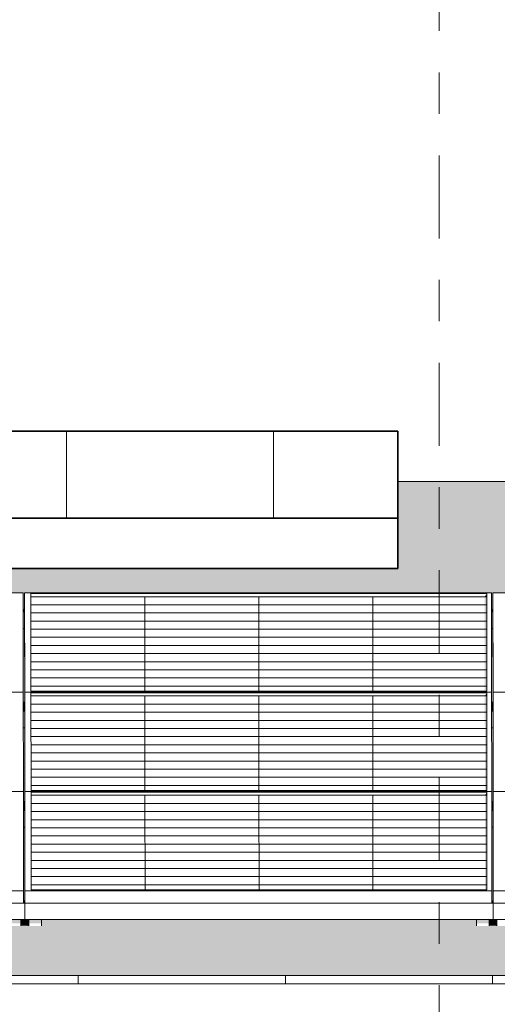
# Model space of a CAD drawing. Header units: metres. Extents: x -111 to -1, y -8 to 26.
# Tile 124 of 209: x -23.76 to -22.61, y 5.95 to 8.33. Entities that reach past the tile are written whole.
import ezdxf
from ezdxf.enums import TextEntityAlignment as Align

# ---------------------------------------------------------------- set-up
doc = ezdxf.new("R2010")
doc.units = ezdxf.units.M
doc.header["$MEASUREMENT"] = 0
doc.linetypes.add('Raster', pattern=[0.4, 0.2, -0.1, 0, -0.1])
for name, color, linetype in [('30 Dachaufbau', 7, 'Continuous'), ('70 PV-Anlage', 7, 'Continuous'), ('90 Achsraster', 7, 'Continuous'), ('94 Genehmigungsplanung Bemaßung', 7, 'Continuous')]:
    doc.layers.add(name, color=color, linetype=linetype)
doc.styles.add('ERSTELLTER_STIL_1', font='arial.ttf')
doc.styles.add('ERSTELLTER_STIL_2', font='arial.ttf')
doc.dimstyles.new('ERSTELLTER_STIL__1', dxfattribs={"dimtxt": 0.25, "dimasz": 0.19, "dimexe": 0.18, "dimexo": 0.1, "dimgap": 0, "dimtad": 1, "dimtih": 1, "dimtoh": 1, "dimzin": 0, "dimdsep": 46, "dimtxsty": 'ERSTELLTER_STIL_2', "dimblk": 'ARROWHEAD_6', "dimblk1": 'ARROWHEAD_6', "dimblk2": 'ARROWHEAD_6', "dimcen": 0.09, "dimclrd": 7, "dimclre": 7, "dimclrt": 7, "dimazin": 0, "dimtfac": 1, "dimtdec": 4, "dimtmove": 0, "dimatfit": 3, "dimfxl": 1, "dimtolj": 1, "dimtzin": 0, "dimarcsym": 0})

# ---------------------------------------------------------------- blocks, each defined once
blk = doc.blocks.new('*X3', base_point=(-27236.1321, 0))
at = {"layer": '30 Dachaufbau', "color": 7, "linetype": 'Continuous', "lineweight": 13}
for p, q in [((-23.6225, 6.0035), (-23.6225, 6.0233)), ((-23.6225, 6.0035), (-23.6225, 6.0233)), ((-23.1225, 6.0035), (-23.1225, 6.0233)), ((-23.1225, 6.0035), (-23.1225, 6.0233)), ((-22.6225, 6.0035), (-22.6225, 6.0233)), ((-22.6225, 6.0035), (-22.6225, 6.0233))]:
    blk.add_line(p, q, dxfattribs=at)
blk = doc.blocks.new('*X91', base_point=(-27236.1321, 0))
at = {"layer": '30 Dachaufbau', "linetype": 'Continuous', "lineweight": 0, "true_color": 0x000000}
blk.add_hatch(color=18, dxfattribs=at).paths.add_polyline_path([(-23.7515, 6.8599), (-23.755, 6.8599), (-23.7549, 6.6824), (-23.7514, 6.6824)])
blk = doc.blocks.new('*X92', base_point=(-27236.1321, 0))
at = {"layer": '30 Dachaufbau', "linetype": 'Continuous', "lineweight": 0, "true_color": 0x000000}
blk.add_hatch(color=18, dxfattribs=at).paths.add_polyline_path([(-23.7514, 6.6205), (-23.7549, 6.6205), (-23.7547, 6.443), (-23.7513, 6.443)])
blk = doc.blocks.new('*X93', base_point=(-27236.1321, 0))
at = {"layer": '30 Dachaufbau', "linetype": 'Continuous', "lineweight": 0, "true_color": 0x000000}
blk.add_hatch(color=18, dxfattribs=at).paths.add_polyline_path([(-23.7547, 6.3811), (-23.7546, 6.2278), (-23.7546, 6.2036), (-23.7511, 6.2036), (-23.7512, 6.3811)])
blk = doc.blocks.new('*X94', base_point=(-27236.1321, 0))
at = {"layer": '30 Dachaufbau', "linetype": 'Continuous', "lineweight": 0, "true_color": 0x000000}
blk.add_hatch(color=18, dxfattribs=at).paths.add_polyline_path([(-22.625, 6.8599), (-22.6249, 6.6824), (-22.6214, 6.6824), (-22.6215, 6.8599)])
blk = doc.blocks.new('*X95', base_point=(-27236.1321, 0))
at = {"layer": '30 Dachaufbau', "linetype": 'Continuous', "lineweight": 0, "true_color": 0x000000}
blk.add_hatch(color=18, dxfattribs=at).paths.add_polyline_path([(-22.6214, 6.6205), (-22.6249, 6.6205), (-22.6247, 6.443), (-22.6213, 6.443)])
blk = doc.blocks.new('*X96', base_point=(-27236.1321, 0))
at = {"layer": '30 Dachaufbau', "linetype": 'Continuous', "lineweight": 0, "true_color": 0x000000}
blk.add_hatch(color=18, dxfattribs=at).paths.add_polyline_path([(-22.6247, 6.3811), (-22.6246, 6.2278), (-22.6246, 6.2036), (-22.6211, 6.2036), (-22.6212, 6.3811)])
blk = doc.blocks.new('*X106', base_point=(-27236.1321, 0))
at = {"layer": '30 Dachaufbau', "linetype": 'Continuous', "lineweight": 0, "true_color": 0x000000}
h = blk.add_hatch(color=18, dxfattribs=at)
h.paths.add_polyline_path([(-58.6225, 6.0233), (-16.8411, 6.0233), (-16.8411, 7.2143), (-22.8511, 7.2143), (-22.8511, 7.0042), (-37.6511, 7.0042), (-37.6511, 7.2143), (-58.6225, 7.2143)])
h.paths.add_polyline_path([(-57.6516, 6.9157), (-57.6516, 6.9454), (-56.5251, 6.9454), (-56.525, 6.9051), (-56.5216, 6.9051), (-56.5216, 6.9157), (-56.5216, 6.9454), (-55.3951, 6.9454), (-55.395, 6.9051), (-55.3916, 6.9051), (-55.3916, 6.9157), (-55.3916, 6.9454), (-54.2651, 6.9454), (-54.265, 6.9051), (-54.2616, 6.9051), (-54.2616, 6.9157), (-54.2616, 6.9454), (-53.1351, 6.9454), (-53.135, 6.9051), (-53.1316, 6.9051), (-53.1316, 6.9157), (-53.1316, 6.9454), (-52.0051, 6.9454), (-52.005, 6.9051), (-52.0016, 6.9051), (-52.0016, 6.9157), (-52.0016, 6.9454), (-50.8751, 6.9454), (-50.875, 6.9051), (-50.8716, 6.9051), (-50.8716, 6.9157), (-50.8716, 6.9454), (-49.7451, 6.9454), (-49.745, 6.9051), (-49.7416, 6.9051), (-49.7416, 6.9157), (-49.7416, 6.9454), (-48.6151, 6.9454), (-48.615, 6.9051), (-48.6116, 6.9051), (-48.6116, 6.9157), (-48.6116, 6.9454), (-47.4851, 6.9454), (-47.485, 6.9051), (-47.4816, 6.9051), (-47.4816, 6.9157), (-47.4816, 6.9454), (-46.3551, 6.9454), (-46.355, 6.9051), (-46.3516, 6.9051), (-46.3516, 6.9157), (-46.3516, 6.9454), (-45.2251, 6.9454), (-45.225, 6.9051), (-45.2216, 6.9051), (-45.2216, 6.9157), (-45.2216, 6.9454), (-44.0951, 6.9454), (-44.095, 6.9051), (-44.0916, 6.9051), (-44.0916, 6.9157), (-44.0916, 6.9454), (-42.9651, 6.9454), (-42.965, 6.9051), (-42.9616, 6.9051), (-42.9616, 6.9157), (-42.9616, 6.9454), (-41.8351, 6.9454), (-41.835, 6.9051), (-41.8316, 6.9051), (-41.8316, 6.9157), (-41.8316, 6.9454), (-40.7051, 6.9454), (-40.705, 6.9051), (-40.7016, 6.9051), (-40.7016, 6.9157), (-40.7016, 6.9454), (-39.5751, 6.9454), (-39.575, 6.9051), (-39.5716, 6.9051), (-39.5716, 6.9157), (-39.5716, 6.9454), (-38.4451, 6.9454), (-38.445, 6.9051), (-38.4416, 6.9051), (-38.4416, 6.9157), (-38.4416, 6.9454), (-37.3151, 6.9454), (-37.315, 6.9051), (-37.3116, 6.9051), (-37.3116, 6.9157), (-37.3116, 6.9454), (-36.1851, 6.9454), (-36.185, 6.9051), (-36.1816, 6.9051), (-36.1816, 6.9157), (-36.1816, 6.9454), (-35.0551, 6.9454), (-35.055, 6.9051), (-35.0516, 6.9051), (-35.0516, 6.9157), (-35.0516, 6.9454), (-33.9251, 6.9454), (-33.925, 6.9051), (-33.9216, 6.9051), (-33.9216, 6.9157), (-33.9216, 6.9454), (-32.7951, 6.9454), (-32.795, 6.9051), (-32.7916, 6.9051), (-32.7916, 6.9058), (-32.7916, 6.9157), (-32.7916, 6.9454), (-31.6651, 6.9454), (-31.665, 6.9051), (-31.6616, 6.9051), (-31.6616, 6.9157), (-31.6616, 6.9454), (-30.5351, 6.9454), (-30.535, 6.9051), (-30.5316, 6.9051), (-30.5316, 6.9157), (-30.5316, 6.9454), (-29.4051, 6.9454), (-29.405, 6.9051), (-29.4016, 6.9051), (-29.4016, 6.9157), (-29.4016, 6.9454), (-28.2751, 6.9454), (-28.275, 6.9051), (-28.2716, 6.9051), (-28.2716, 6.9157), (-28.2716, 6.9454), (-27.1451, 6.9454), (-27.145, 6.9051), (-27.1416, 6.9051), (-27.1416, 6.9157), (-27.1416, 6.9454), (-26.0151, 6.9454), (-26.015, 6.9051), (-26.0116, 6.9051), (-26.0116, 6.9157), (-26.0116, 6.9454), (-24.8851, 6.9454), (-24.885, 6.9051), (-24.8816, 6.9051), (-24.8816, 6.9157), (-24.8816, 6.9454), (-23.7551, 6.9454), (-23.755, 6.9051), (-23.7516, 6.9051), (-23.7516, 6.9157), (-23.7516, 6.9454), (-22.6251, 6.9454), (-22.625, 6.9051), (-22.6216, 6.9051), (-22.6216, 6.9157), (-22.6216, 6.9454), (-21.4951, 6.9454), (-21.495, 6.9051), (-21.4916, 6.9051), (-21.4916, 6.9157), (-21.4916, 6.9454), (-20.3651, 6.9454), (-20.365, 6.9051), (-20.3616, 6.9051), (-20.3616, 6.9157), (-20.3616, 6.9454), (-19.2351, 6.9454), (-19.235, 6.9051), (-19.2316, 6.9051), (-19.2316, 6.9157), (-19.2316, 6.9454), (-18.1051, 6.9454), (-18.105, 6.9051), (-18.1016, 6.9051), (-18.1016, 6.8995), (-18.1016, 6.8599), (-18.105, 6.8599), (-18.1049, 6.6824), (-18.1014, 6.6824), (-18.1014, 6.6768), (-18.1014, 6.6657), (-18.1014, 6.6601), (-18.1014, 6.6205), (-18.1049, 6.6205), (-18.1047, 6.443), (-18.1013, 6.443), (-18.1012, 6.4374), (-18.1012, 6.4263), (-18.1012, 6.4207), (-18.1012, 6.3811), (-18.1047, 6.3811), (-18.1046, 6.2278), (-18.1046, 6.2036), (-18.1011, 6.2036), (-18.1011, 6.1981), (-18.1011, 6.1584), (-18.1111, 6.1584), (-18.1111, 6.1427), (-18.1411, 6.1427), (-18.1411, 6.1469), (-18.1411, 6.1584), (-19.1911, 6.1584), (-19.1911, 6.1427), (-19.2211, 6.1427), (-19.2211, 6.1469), (-19.2211, 6.1584), (-19.2411, 6.1584), (-19.2411, 6.1427), (-19.2711, 6.1427), (-19.2711, 6.1469), (-19.2711, 6.1584), (-20.3211, 6.1584), (-20.3211, 6.1427), (-20.3511, 6.1427), (-20.3511, 6.1469), (-20.3511, 6.1584), (-20.3711, 6.1584), (-20.3711, 6.1427), (-20.4011, 6.1427), (-20.4011, 6.1469), (-20.4011, 6.1584), (-21.4511, 6.1584), (-21.4511, 6.1427), (-21.4811, 6.1427), (-21.4811, 6.1469), (-21.4811, 6.1584), (-21.5011, 6.1584), (-21.5011, 6.1427), (-21.5311, 6.1427), (-21.5311, 6.1469), (-21.5311, 6.1584), (-22.5811, 6.1584), (-22.5811, 6.1427), (-22.6111, 6.1427), (-22.6111, 6.1468), (-22.6111, 6.1584), (-22.6311, 6.1584), (-22.6311, 6.1427), (-22.6611, 6.1427), (-22.6611, 6.1469), (-22.6611, 6.1584), (-23.7111, 6.1584), (-23.7111, 6.1427), (-23.7411, 6.1427), (-23.7411, 6.1468), (-23.7411, 6.1584), (-23.7611, 6.1584), (-23.7611, 6.1427), (-23.7911, 6.1427), (-23.7911, 6.1468), (-23.7911, 6.1584), (-24.8411, 6.1584), (-24.8411, 6.1426), (-24.8711, 6.1426), (-24.8711, 6.1468), (-24.8711, 6.1584), (-24.8911, 6.1584), (-24.8911, 6.1426), (-24.9211, 6.1426), (-24.9211, 6.1468), (-24.9211, 6.1584), (-25.9711, 6.1584), (-25.9711, 6.1426), (-26.0011, 6.1426), (-26.0011, 6.1468), (-26.0011, 6.1584), (-26.0211, 6.1584), (-26.0211, 6.1426), (-26.0511, 6.1426), (-26.0511, 6.1468), (-26.0511, 6.1584), (-27.1011, 6.1584), (-27.1011, 6.1426), (-27.1311, 6.1426), (-27.1311, 6.1468), (-27.1311, 6.1584), (-27.1511, 6.1584), (-27.1511, 6.1426), (-27.1811, 6.1426), (-27.1811, 6.1468), (-27.1811, 6.1584), (-28.2311, 6.1584), (-28.2311, 6.1426), (-28.2611, 6.1426), (-28.2611, 6.1468), (-28.2611, 6.1584), (-28.2811, 6.1584), (-28.2811, 6.1426), (-28.3111, 6.1426), (-28.3111, 6.1468), (-28.3111, 6.1584), (-29.3611, 6.1584), (-29.3611, 6.1426), (-29.3911, 6.1426), (-29.3911, 6.1468), (-29.3911, 6.1584), (-29.4111, 6.1584), (-29.4111, 6.1426), (-29.4411, 6.1426), (-29.4411, 6.1467), (-29.4411, 6.1584), (-30.4911, 6.1584), (-30.4911, 6.1426), (-30.5211, 6.1426), (-30.5211, 6.1467), (-30.5211, 6.1584), (-30.5411, 6.1584), (-30.5411, 6.1426), (-30.5711, 6.1426), (-30.5711, 6.1467), (-30.5711, 6.1584), (-31.6211, 6.1584), (-31.6211, 6.1426), (-31.6511, 6.1426), (-31.6511, 6.1467), (-31.6511, 6.1584), (-31.6711, 6.1584), (-31.6711, 6.1426), (-31.7011, 6.1426), (-31.7011, 6.1467), (-31.7011, 6.1584), (-32.7511, 6.1584), (-32.7511, 6.1425), (-32.7811, 6.1425), (-32.7811, 6.1467), (-32.7811, 6.1584), (-32.8011, 6.1584), (-32.8011, 6.1425), (-32.8311, 6.1425), (-32.8311, 6.1467), (-32.8311, 6.1584), (-33.8811, 6.1584), (-33.8811, 6.1425), (-33.9111, 6.1425), (-33.9111, 6.1467), (-33.9111, 6.1584), (-33.9311, 6.1584), (-33.9311, 6.1425), (-33.9611, 6.1425), (-33.9611, 6.1467), (-33.9611, 6.1584), (-35.0111, 6.1584), (-35.0111, 6.1425), (-35.0411, 6.1425), (-35.0411, 6.1467), (-35.0411, 6.1584), (-35.0611, 6.1584), (-35.0611, 6.1425), (-35.0911, 6.1425), (-35.0911, 6.1467), (-35.0911, 6.1584), (-36.1411, 6.1584), (-36.1411, 6.1425), (-36.1711, 6.1425), (-36.1711, 6.1467), (-36.1711, 6.1584), (-36.1911, 6.1584), (-36.1911, 6.1425), (-36.2211, 6.1425), (-36.2211, 6.1466), (-36.2211, 6.1584), (-37.2711, 6.1584), (-37.2711, 6.1425), (-37.3011, 6.1425), (-37.3011, 6.1467), (-37.3011, 6.1584), (-37.3211, 6.1584), (-37.3211, 6.1425), (-37.3511, 6.1425), (-37.3511, 6.1466), (-37.3511, 6.1584), (-38.4011, 6.1584), (-38.4011, 6.1425), (-38.4311, 6.1425), (-38.4311, 6.1466), (-38.4311, 6.1584), (-38.4511, 6.1584), (-38.4511, 6.1425), (-38.4811, 6.1425), (-38.4811, 6.1466), (-38.4811, 6.1584), (-39.5311, 6.1584), (-39.5311, 6.1424), (-39.5611, 6.1424), (-39.5611, 6.1466), (-39.5611, 6.1584), (-39.5811, 6.1584), (-39.5811, 6.1424), (-39.6111, 6.1424), (-39.6111, 6.1466), (-39.6111, 6.1584), (-40.6611, 6.1584), (-40.6611, 6.1424), (-40.6911, 6.1424), (-40.6911, 6.1466), (-40.6911, 6.1584), (-40.7111, 6.1584), (-40.7111, 6.1424), (-40.7411, 6.1424), (-40.7411, 6.1466), (-40.7411, 6.1584), (-41.7911, 6.1584), (-41.7911, 6.1424), (-41.8211, 6.1424), (-41.8211, 6.1466), (-41.8211, 6.1584), (-41.8411, 6.1584), (-41.8411, 6.1424), (-41.8711, 6.1424), (-41.8711, 6.1466), (-41.8711, 6.1584), (-42.9211, 6.1584), (-42.9211, 6.1424), (-42.9511, 6.1424), (-42.9511, 6.1466), (-42.9511, 6.1584), (-42.9711, 6.1584), (-42.9711, 6.1424), (-43.0011, 6.1424), (-43.0011, 6.1466), (-43.0011, 6.1584), (-44.0511, 6.1584), (-44.0511, 6.1424), (-44.0811, 6.1424), (-44.0811, 6.1466), (-44.0811, 6.1584), (-44.1011, 6.1584), (-44.1011, 6.1424), (-44.1311, 6.1424), (-44.1311, 6.1466), (-44.1311, 6.1584), (-45.1811, 6.1584), (-45.1811, 6.1424), (-45.2111, 6.1424), (-45.2111, 6.1465), (-45.2111, 6.1584), (-45.2311, 6.1584), (-45.2311, 6.1424), (-45.2611, 6.1424), (-45.2611, 6.1465), (-45.2611, 6.1584), (-46.3111, 6.1584), (-46.3111, 6.1424), (-46.3411, 6.1424), (-46.3411, 6.1465), (-46.3411, 6.1584), (-46.3611, 6.1584), (-46.3611, 6.1424), (-46.3911, 6.1424), (-46.3911, 6.1465), (-46.3911, 6.1584), (-47.4411, 6.1584), (-47.4411, 6.1423), (-47.4711, 6.1423), (-47.4711, 6.1465), (-47.4711, 6.1584), (-47.4911, 6.1584), (-47.4911, 6.1423), (-47.5211, 6.1423), (-47.5211, 6.1465), (-47.5211, 6.1584), (-48.5711, 6.1584), (-48.5711, 6.1423), (-48.6011, 6.1423), (-48.6011, 6.1465), (-48.6011, 6.1584), (-48.6211, 6.1584), (-48.6211, 6.1423), (-48.6511, 6.1423), (-48.6511, 6.1465), (-48.6511, 6.1584), (-49.7011, 6.1584), (-49.7011, 6.1423), (-49.7311, 6.1423), (-49.7311, 6.1465), (-49.7311, 6.1584), (-49.7511, 6.1584), (-49.7511, 6.1423), (-49.7811, 6.1423), (-49.7811, 6.1465), (-49.7811, 6.1584), (-50.8311, 6.1584), (-50.8311, 6.1423), (-50.8611, 6.1423), (-50.8611, 6.1465), (-50.8611, 6.1584), (-50.8811, 6.1584), (-50.8811, 6.1423), (-50.9111, 6.1423), (-50.9111, 6.1465), (-50.9111, 6.1584), (-51.9611, 6.1584), (-51.9611, 6.1423), (-51.9911, 6.1423), (-51.9911, 6.1465), (-51.9911, 6.1584), (-52.0111, 6.1584), (-52.0111, 6.1423), (-52.0411, 6.1423), (-52.0411, 6.1465), (-52.0411, 6.1584), (-53.0911, 6.1584), (-53.0911, 6.1423), (-53.1211, 6.1423), (-53.1211, 6.1464), (-53.1211, 6.1584), (-53.1411, 6.1584), (-53.1411, 6.1423), (-53.1711, 6.1423), (-53.1711, 6.1464), (-53.1711, 6.1584), (-54.2211, 6.1584), (-54.2211, 6.1423), (-54.2511, 6.1423), (-54.2511, 6.1464), (-54.2511, 6.1584), (-54.2711, 6.1584), (-54.2711, 6.1423), (-54.3011, 6.1423), (-54.3011, 6.1464), (-54.3011, 6.1584), (-55.3511, 6.1584), (-55.3511, 6.1422), (-55.3811, 6.1422), (-55.3811, 6.1464), (-55.3811, 6.1584), (-55.4011, 6.1584), (-55.4011, 6.1422), (-55.4311, 6.1422), (-55.4311, 6.1464), (-55.4311, 6.1584), (-56.4811, 6.1584), (-56.4811, 6.1422), (-56.5111, 6.1422), (-56.5111, 6.1464), (-56.5111, 6.1584), (-56.5311, 6.1584), (-56.5311, 6.1422), (-56.5611, 6.1422), (-56.5611, 6.1464), (-56.5611, 6.1584), (-57.6111, 6.1584), (-57.6111, 6.1422), (-57.6411, 6.1422), (-57.6411, 6.1464), (-57.6411, 6.1584), (-57.6511, 6.1584), (-57.6511, 6.164), (-57.6511, 6.2036), (-57.6512, 6.3811), (-57.6512, 6.3811), (-57.6512, 6.3867), (-57.6512, 6.3978), (-57.6513, 6.4034), (-57.6513, 6.4421), (-57.6514, 6.6205), (-57.6514, 6.6205), (-57.6514, 6.6261), (-57.6514, 6.6372), (-57.6514, 6.6428), (-57.6514, 6.6824), (-57.6515, 6.8599), (-57.6516, 6.8599), (-57.6516, 6.8654), (-57.6516, 6.905)], flags=0)
blk = doc.blocks.new('*D120', base_point=(-27236.1321, 0))
at = {"layer": '94 Genehmigungsplanung Bemaßung', "color": 7, "linetype": 'Continuous', "lineweight": 13}
for p, q in [((-58.1625, 9.3843), (-58.1625, 9.7593)), ((-17.3411, 9.3843), (-17.3411, 9.7593)), ((-58.0625, 9.6718), (-58.2625, 9.4718)), ((-17.2411, 9.6718), (-17.4411, 9.4718)), ((-58.3125, 9.5718), (-58.1625, 9.5718)), ((-58.1625, 9.5718), (-17.3411, 9.5718))]:
    blk.add_line(p, q, dxfattribs=at)
at = {"layer": '94 Genehmigungsplanung Bemaßung', "color": 7, "lineweight": 13, "insert": (-38.1808, 9.6218), "char_height": 0.25, "attachment_point": 7, "style": 'ERSTELLTER_STIL_2'}
blk.add_mtext('\\A1;{\\pql;\\fArial|b0|i0|c0|p0;\\W1.000000;40,82}', dxfattribs=at)
blk = doc.blocks.new('ARROWHEAD_6')
at = {"color": 0, "linetype": 'Continuous', "lineweight": 0}
for p, q in [((-0.5, -0.5), (0.5, 0.5)), ((0, 0), (-1, 0))]:
    blk.add_line(p, q, dxfattribs=at)
blk = doc.blocks.new('Standard-Rastermarker[20]_1', base_point=(-22.7511, 10))
at = {"layer": '90 Achsraster', "color": 14, "linetype": 'Raster', "lineweight": 18, "true_color": 0xa80000}
blk.add_line((-22.7511, 9), (-22.7511, -1), dxfattribs=at)
at = {"layer": '90 Achsraster', "color": 14, "lineweight": 18, "true_color": 0xa80000, "style": 'ERSTELLTER_STIL_1'}
for tag, p in [('AC_MarkerText_1_0', (-22.7511, 10.5)), ('AC_MarkerText_1_1', (-22.7511, -2.2))]:
    blk.add_attdef(tag, text='', height=0.3, rotation=360, dxfattribs=at).set_placement(p, align=Align.TOP_CENTER)

msp = doc.modelspace()

# ---------------------------------------------------------------- hatches: boundary and pattern name
at = {"layer": '30 Dachaufbau', "linetype": 'Continuous', "lineweight": 0, "true_color": 0x000000}
h = msp.add_hatch(dxfattribs=at)
h.set_pattern_fill('Dachschraffur_Profilit_0001', color=18, style=0, pattern_type=2)
h.set_pattern_definition([(90, (-37.6511, 7.1254), (-0.5, 0), [])])
h.paths.add_polyline_path([(-37.6511, 7.3356), (-37.6511, 7.1254), (-22.8511, 7.1254), (-22.8511, 7.3356)])
for points in [[(-37.7291, 7.0151), (-37.6511, 7.0042), (-22.8511, 7.0042), (-22.8511, 7.0042), (-37.6511, 7.0042), (-37.6511, 7.2143), (-37.7291, 7.2143)], [(-23.7515, 6.8599), (-23.755, 6.8599), (-23.7549, 6.6824), (-23.7514, 6.6824)], [(-22.625, 6.8599), (-22.6249, 6.6824), (-22.6214, 6.6824), (-22.6215, 6.8599)], [(-23.7514, 6.6205), (-23.7549, 6.6205), (-23.7547, 6.443), (-23.7513, 6.443)], [(-22.6214, 6.6205), (-22.6249, 6.6205), (-22.6247, 6.443), (-22.6213, 6.443)], [(-23.7547, 6.3811), (-23.7546, 6.2278), (-23.7546, 6.2036), (-23.7511, 6.2036), (-23.7512, 6.3811)], [(-22.6247, 6.3811), (-22.6246, 6.2278), (-22.6246, 6.2036), (-22.6211, 6.2036), (-22.6212, 6.3811)], [(-23.7611, 6.1584), (-23.7611, 6.1432), (-23.7456, 6.1432), (-23.7411, 6.1427), (-23.7411, 6.1468), (-23.7411, 6.1584)], [(-23.7111, 6.1584), (-23.7111, 6.1432), (-22.6656, 6.1432), (-22.6611, 6.1427), (-22.6611, 6.1469), (-22.6611, 6.1584)], [(-22.6311, 6.1432), (-22.6156, 6.1432), (-22.6111, 6.1427), (-22.6111, 6.1468), (-22.6111, 6.1584), (-22.6311, 6.1584)]]:
    msp.add_hatch(color=18, dxfattribs=at).paths.add_polyline_path(points)
at = {"layer": '70 PV-Anlage', "linetype": 'Continuous', "lineweight": 0, "true_color": 0x000000}
for points in [[(-23.7516, 6.9454), (-23.7516, 6.9157), (-23.7514, 6.6768), (-23.7514, 6.7065)], [(-22.6414, 6.9364), (-22.6366, 6.9364), (-22.6366, 6.9438)], [(-22.6414, 6.9364), (-22.6413, 6.7086), (-22.6364, 6.7086), (-22.6366, 6.9364)], [(-22.6366, 6.9364), (-22.6364, 6.7086), (-22.6366, 6.9438)], [(-22.6216, 6.9454), (-22.6216, 6.9157), (-22.6214, 6.6768), (-22.6214, 6.7065)], [(-23.755, 6.9051), (-23.755, 6.8995), (-23.7516, 6.8995), (-23.7516, 6.9051)], [(-23.755, 6.8995), (-23.755, 6.8599), (-23.7516, 6.8599), (-23.7516, 6.8654), (-23.7516, 6.8995)], [(-23.7516, 6.8654), (-23.7516, 6.8599), (-23.7516, 6.8995), (-23.7516, 6.9051)], [(-23.7516, 6.8995), (-23.7516, 6.8599), (-23.7515, 6.8599)], [(-22.625, 6.9051), (-22.625, 6.8995), (-22.6216, 6.8995), (-22.6216, 6.9051)], [(-22.625, 6.8995), (-22.625, 6.8599), (-22.6216, 6.8599), (-22.6216, 6.8654), (-22.6216, 6.8995)], [(-22.6216, 6.8654), (-22.6216, 6.8599), (-22.6216, 6.8995), (-22.6216, 6.9051)], [(-22.6216, 6.8995), (-22.6216, 6.8599), (-22.6215, 6.8599)], [(-23.7514, 6.706), (-23.7514, 6.6763), (-23.7512, 6.4374), (-23.7512, 6.4671)], [(-22.6413, 6.697), (-22.6364, 6.697), (-22.6364, 6.7044)], [(-22.6411, 6.4692), (-22.6363, 6.4692), (-22.6364, 6.697), (-22.6413, 6.697)], [(-22.6364, 6.7036), (-22.6364, 6.696), (-22.6362, 6.4692)], [(-22.6214, 6.6763), (-22.6212, 6.4374), (-22.6212, 6.4671), (-22.6214, 6.706)], [(-23.7514, 6.6824), (-23.7549, 6.6824), (-23.7549, 6.6768), (-23.7514, 6.6768)], [(-23.7514, 6.6768), (-23.7549, 6.6768), (-23.7549, 6.6657), (-23.7514, 6.6657)], [(-22.6249, 6.6824), (-22.6249, 6.6768), (-22.6214, 6.6768), (-22.6214, 6.6824)], [(-22.6249, 6.6768), (-22.6249, 6.6657), (-22.6214, 6.6657), (-22.6214, 6.6768)], [(-23.7514, 6.6657), (-23.7549, 6.6657), (-23.7549, 6.6601), (-23.7514, 6.6601)], [(-23.7549, 6.6601), (-23.7549, 6.6205), (-23.7514, 6.6205), (-23.7514, 6.6261), (-23.7514, 6.6601)], [(-23.7514, 6.6261), (-23.7514, 6.6205), (-23.7514, 6.6601), (-23.7514, 6.6657)], [(-23.7514, 6.6601), (-23.7514, 6.6205), (-23.7514, 6.6205)], [(-22.6249, 6.6657), (-22.6249, 6.6601), (-22.6214, 6.6601), (-22.6214, 6.6657)], [(-22.6249, 6.6601), (-22.6249, 6.6205), (-22.6214, 6.6205), (-22.6214, 6.6261), (-22.6214, 6.6601)], [(-22.6214, 6.6261), (-22.6214, 6.6205), (-22.6214, 6.6601), (-22.6214, 6.6657)], [(-22.6214, 6.6601), (-22.6214, 6.6205), (-22.6214, 6.6205)], [(-23.7512, 6.4369), (-23.7511, 6.1983), (-23.7511, 6.2285), (-23.7512, 6.4667)], [(-22.6411, 6.4576), (-22.6362, 6.4576), (-22.6362, 6.4651)], [(-22.6411, 6.4576), (-22.641, 6.2298), (-22.6361, 6.2298), (-22.6362, 6.4576)], [(-22.6362, 6.4641), (-22.6362, 6.4565), (-22.6361, 6.2298)], [(-22.6212, 6.4667), (-22.6212, 6.4369), (-22.6211, 6.1982), (-22.6211, 6.2285)], [(-23.7513, 6.443), (-23.7547, 6.443), (-23.7547, 6.4374), (-23.7513, 6.4374)], [(-23.7512, 6.4374), (-23.7547, 6.4374), (-23.7547, 6.4263), (-23.7512, 6.4263)], [(-22.6247, 6.443), (-22.6247, 6.4374), (-22.6213, 6.4374), (-22.6213, 6.443)], [(-22.6212, 6.4374), (-22.6247, 6.4374), (-22.6247, 6.4263), (-22.6212, 6.4263)], [(-23.7512, 6.4263), (-23.7547, 6.4263), (-23.7547, 6.4207), (-23.7512, 6.4207)], [(-23.7547, 6.4207), (-23.7547, 6.3811), (-23.7512, 6.3811), (-23.7512, 6.3867), (-23.7512, 6.4207)], [(-23.7512, 6.3867), (-23.7512, 6.3811), (-23.7512, 6.4207), (-23.7512, 6.4263)], [(-23.7512, 6.4207), (-23.7512, 6.3811), (-23.7512, 6.3811)], [(-22.6247, 6.4263), (-22.6247, 6.4207), (-22.6212, 6.4207), (-22.6212, 6.4263)], [(-22.6247, 6.4207), (-22.6247, 6.3811), (-22.6212, 6.3811), (-22.6212, 6.3867), (-22.6212, 6.4207)], [(-22.6212, 6.3867), (-22.6212, 6.3811), (-22.6212, 6.4207), (-22.6212, 6.4263)], [(-22.6212, 6.4207), (-22.6212, 6.3811), (-22.6212, 6.3811)], [(-23.7546, 6.1984), (-23.7511, 6.1981), (-23.7511, 6.1983), (-23.7511, 6.2036), (-23.7546, 6.2036)], [(-22.6246, 6.1984), (-22.6211, 6.1981), (-22.6211, 6.1982), (-22.6211, 6.2036), (-22.6246, 6.2036)], [(-23.7611, 6.1584), (-23.7911, 6.1584), (-23.7911, 6.1495), (-23.7611, 6.1495)], [(-23.7411, 6.1584), (-23.7411, 6.1468), (-23.7411, 6.1427)], [(-23.7111, 6.1584), (-23.7411, 6.1584), (-23.7411, 6.1495), (-23.7111, 6.1495)], [(-22.6611, 6.1584), (-22.6611, 6.1469), (-22.6611, 6.1427)], [(-22.6311, 6.1584), (-22.6611, 6.1584), (-22.6611, 6.1495), (-22.6311, 6.1495)], [(-22.6111, 6.1468), (-22.6111, 6.1427), (-22.6111, 6.1584)]]:
    msp.add_hatch(color=18, dxfattribs=at).paths.add_polyline_path(points)

# ---------------------------------------------------------------- linework, layer by layer
at = {"layer": '30 Dachaufbau', "color": 7, "linetype": 'Continuous', "lineweight": 35}
for p, q in [((-22.8511, 7.3356), (-37.6511, 7.3356)), ((-22.8511, 7.1254), (-22.8511, 7.3356)), ((-37.6511, 7.1254), (-22.8511, 7.1254)), ((-22.8511, 7.1254), (-22.8511, 7.0042)), ((-22.8511, 7.0042), (-37.6511, 7.0042))]:
    msp.add_line(p, q, dxfattribs=at)
at = {"layer": '30 Dachaufbau', "color": 7, "linetype": 'Continuous', "lineweight": 13}
for p, q in [((-16.8411, 7.2143), (-22.8511, 7.2143)), ((-58.6225, 6.0233), (-16.8411, 6.0233)), ((-16.8411, 6.0035), (-58.6225, 6.0035))]:
    msp.add_line(p, q, dxfattribs=at)
at = {"layer": '70 PV-Anlage', "color": 7, "linetype": 'Continuous', "lineweight": 13}
for p, q in [((-23.7551, 6.9454), (-24.8816, 6.9454)), ((-23.7549, 6.7065), (-23.7551, 6.9454)), ((-22.6251, 6.9454), (-23.7516, 6.9454)), ((-23.7516, 6.9454), (-23.7514, 6.7065)), ((-23.7516, 6.9157), (-23.7516, 6.9454)), ((-23.7364, 6.7086), (-23.7366, 6.9438)), ((-23.7366, 6.9438), (-22.6366, 6.9438)), ((-22.6366, 6.9364), (-23.7366, 6.9364)), ((-23.4616, 6.9364), (-23.4616, 6.9365)), ((-23.4614, 6.7086), (-23.4616, 6.9364)), ((-23.1866, 6.9364), (-23.1866, 6.9365)), ((-23.1864, 6.7086), (-23.1866, 6.9364)), ((-22.9116, 6.9364), (-22.9116, 6.9365)), ((-22.9114, 6.7086), (-22.9116, 6.9364)), ((-22.6366, 6.9438), (-22.6364, 6.7086)), ((-22.6366, 6.9364), (-22.6366, 6.9438)), ((-22.6249, 6.7065), (-22.6251, 6.9454)), ((-21.4951, 6.9454), (-22.6216, 6.9454)), ((-22.6216, 6.9454), (-22.6214, 6.7065)), ((-22.6216, 6.9157), (-22.6216, 6.9454)), ((-23.7516, 6.9157), (-23.7516, 6.9051)), ((-23.7366, 6.9169), (-22.6366, 6.9169)), ((-22.6216, 6.9157), (-22.6216, 6.9051)), ((-23.7516, 6.9051), (-23.755, 6.9051)), ((-23.755, 6.8995), (-23.7516, 6.8995)), ((-23.7516, 6.9051), (-23.7516, 6.8995)), ((-23.7516, 6.8599), (-23.7516, 6.8995)), ((-23.7516, 6.8995), (-23.7514, 6.6824)), ((-23.7365, 6.8973), (-22.6365, 6.8973)), ((-22.6216, 6.9051), (-22.625, 6.9051)), ((-22.625, 6.8995), (-22.6216, 6.8995)), ((-22.6216, 6.9051), (-22.6216, 6.8995)), ((-22.6216, 6.8599), (-22.6216, 6.8995)), ((-22.6216, 6.8995), (-22.6214, 6.6824)), ((-23.755, 6.8599), (-23.7516, 6.8599)), ((-23.7365, 6.8777), (-22.6365, 6.8777)), ((-23.7365, 6.8581), (-22.6365, 6.8581)), ((-22.625, 6.8599), (-22.6216, 6.8599)), ((-23.7365, 6.8385), (-22.6365, 6.8385)), ((-23.7365, 6.8189), (-22.6365, 6.8189)), ((-23.7365, 6.7993), (-22.6365, 6.7993)), ((-23.7365, 6.7797), (-22.6365, 6.7797)), ((-23.7364, 6.7601), (-22.6365, 6.7601)), ((-23.7364, 6.7405), (-22.6364, 6.7405)), ((-23.7364, 6.7209), (-22.6364, 6.7209)), ((-24.8814, 6.7065), (-23.7549, 6.7065)), ((-23.7549, 6.706), (-24.8814, 6.706)), ((-23.7549, 6.706), (-23.7549, 6.7065)), ((-23.7547, 6.4671), (-23.7549, 6.706)), ((-23.7514, 6.7065), (-22.6249, 6.7065)), ((-23.7514, 6.706), (-23.7514, 6.7065)), ((-22.6249, 6.706), (-23.7514, 6.706)), ((-23.7514, 6.706), (-23.7512, 6.4671)), ((-23.7514, 6.6763), (-23.7514, 6.706)), ((-22.6364, 6.7086), (-23.7364, 6.7086)), ((-23.7362, 6.4692), (-23.7364, 6.7044)), ((-23.7364, 6.7044), (-22.6364, 6.7044)), ((-22.6364, 6.697), (-23.7364, 6.697)), ((-23.4614, 6.697), (-23.4614, 6.6971)), ((-23.4613, 6.4692), (-23.4614, 6.697)), ((-23.1864, 6.697), (-23.1864, 6.6971)), ((-23.1863, 6.4692), (-23.1864, 6.697)), ((-22.9114, 6.697), (-22.9114, 6.6971)), ((-22.9113, 6.4692), (-22.9114, 6.697)), ((-22.6364, 6.7044), (-22.6362, 6.4692)), ((-22.6364, 6.697), (-22.6364, 6.7044)), ((-22.6249, 6.706), (-22.6249, 6.7065)), ((-22.6247, 6.4671), (-22.6249, 6.706)), ((-22.6214, 6.7065), (-21.4949, 6.7065)), ((-22.6214, 6.706), (-22.6214, 6.7065)), ((-21.4949, 6.706), (-22.6214, 6.706)), ((-22.6214, 6.706), (-22.6212, 6.4671)), ((-22.6214, 6.6763), (-22.6214, 6.706)), ((-23.7514, 6.6824), (-23.7549, 6.6824)), ((-23.7549, 6.6768), (-23.7514, 6.6768)), ((-23.7514, 6.6768), (-23.7514, 6.6824)), ((-23.7514, 6.6763), (-23.7514, 6.6657)), ((-23.7364, 6.6775), (-22.6364, 6.6775)), ((-22.6214, 6.6824), (-22.6249, 6.6824)), ((-22.6249, 6.6768), (-22.6214, 6.6768)), ((-22.6214, 6.6768), (-22.6214, 6.6824)), ((-22.6214, 6.6763), (-22.6214, 6.6657)), ((-23.7514, 6.6657), (-23.7549, 6.6657)), ((-23.7549, 6.6601), (-23.7514, 6.6601)), ((-23.7514, 6.6657), (-23.7514, 6.6601)), ((-23.7514, 6.6205), (-23.7514, 6.6601)), ((-23.7514, 6.6601), (-23.7513, 6.443)), ((-23.7364, 6.6579), (-22.6364, 6.6579)), ((-22.6214, 6.6657), (-22.6249, 6.6657)), ((-22.6249, 6.6601), (-22.6214, 6.6601)), ((-22.6214, 6.6657), (-22.6214, 6.6601)), ((-22.6214, 6.6205), (-22.6214, 6.6601)), ((-22.6214, 6.6601), (-22.6213, 6.443)), ((-23.7364, 6.6383), (-22.6364, 6.6383)), ((-23.7549, 6.6205), (-23.7514, 6.6205)), ((-23.7364, 6.6187), (-22.6364, 6.6187)), ((-23.7363, 6.5991), (-22.6363, 6.5991)), ((-22.6249, 6.6205), (-22.6214, 6.6205)), ((-23.7363, 6.5795), (-22.6363, 6.5795)), ((-23.7363, 6.5599), (-22.6363, 6.5599)), ((-23.7363, 6.5403), (-22.6363, 6.5403)), ((-23.7363, 6.5207), (-22.6363, 6.5207)), ((-23.7363, 6.5011), (-22.6363, 6.5011)), ((-23.7363, 6.4815), (-22.6363, 6.4815)), ((-24.8812, 6.4671), (-23.7547, 6.4671)), ((-23.7547, 6.4667), (-24.8812, 6.4667)), ((-23.7547, 6.4667), (-23.7547, 6.4671)), ((-23.7546, 6.2278), (-23.7547, 6.4667)), ((-23.7512, 6.4671), (-22.6247, 6.4671)), ((-23.7512, 6.4667), (-23.7512, 6.4671)), ((-22.6247, 6.4667), (-23.7512, 6.4667)), ((-23.7512, 6.4667), (-23.7511, 6.2278)), ((-23.7512, 6.4369), (-23.7512, 6.4667)), ((-22.6362, 6.4692), (-23.7362, 6.4692)), ((-23.7361, 6.2298), (-23.7362, 6.4651)), ((-23.7362, 6.4651), (-22.6362, 6.4651)), ((-22.6362, 6.4576), (-23.7362, 6.4576)), ((-23.4612, 6.4576), (-23.4612, 6.4577)), ((-23.4611, 6.2298), (-23.4612, 6.4576)), ((-23.1862, 6.4576), (-23.1862, 6.4577)), ((-23.1861, 6.2298), (-23.1862, 6.4576)), ((-22.9112, 6.4576), (-22.9112, 6.4577)), ((-22.9111, 6.2298), (-22.9112, 6.4576)), ((-22.6362, 6.4651), (-22.6361, 6.2298)), ((-22.6362, 6.4576), (-22.6362, 6.4651)), ((-22.6247, 6.4667), (-22.6247, 6.4671)), ((-22.6246, 6.2278), (-22.6247, 6.4667)), ((-22.6212, 6.4671), (-21.4947, 6.4671)), ((-22.6212, 6.4667), (-22.6212, 6.4671)), ((-21.4947, 6.4667), (-22.6212, 6.4667)), ((-22.6212, 6.4667), (-22.6211, 6.2278)), ((-22.6212, 6.4369), (-22.6212, 6.4667)), ((-23.7513, 6.443), (-23.7547, 6.443)), ((-23.7547, 6.4374), (-23.7512, 6.4374)), ((-23.7512, 6.4374), (-23.7513, 6.443)), ((-23.7512, 6.4369), (-23.7512, 6.4263)), ((-23.7362, 6.4381), (-22.6362, 6.4381)), ((-22.6213, 6.443), (-22.6247, 6.443)), ((-22.6247, 6.4374), (-22.6212, 6.4374)), ((-22.6212, 6.4374), (-22.6213, 6.443)), ((-22.6212, 6.4369), (-22.6212, 6.4263)), ((-23.7512, 6.4263), (-23.7547, 6.4263)), ((-23.7547, 6.4207), (-23.7512, 6.4207)), ((-23.7512, 6.4263), (-23.7512, 6.4207)), ((-23.7512, 6.3811), (-23.7512, 6.4207)), ((-23.7512, 6.4207), (-23.7511, 6.2036)), ((-23.7362, 6.4185), (-22.6362, 6.4185)), ((-22.6212, 6.4263), (-22.6247, 6.4263)), ((-22.6247, 6.4207), (-22.6212, 6.4207)), ((-22.6212, 6.4263), (-22.6212, 6.4207)), ((-22.6212, 6.3811), (-22.6212, 6.4207)), ((-22.6212, 6.4207), (-22.6211, 6.2036)), ((-23.7362, 6.3989), (-22.6362, 6.3989)), ((-23.7547, 6.3811), (-23.7512, 6.3811)), ((-23.7362, 6.3793), (-22.6362, 6.3793)), ((-23.7362, 6.3597), (-22.6362, 6.3597)), ((-22.6247, 6.3811), (-22.6212, 6.3811)), ((-23.7362, 6.3401), (-22.6362, 6.3401)), ((-23.7361, 6.3205), (-22.6362, 6.3205)), ((-23.7361, 6.3009), (-22.6361, 6.3009)), ((-23.7361, 6.2813), (-22.6361, 6.2813)), ((-23.7361, 6.2617), (-22.6361, 6.2617)), ((-23.7361, 6.2421), (-22.6361, 6.2421)), ((-24.8811, 6.2278), (-23.7546, 6.2278)), ((-23.7546, 6.1981), (-23.7546, 6.2278)), ((-23.7511, 6.2278), (-22.6246, 6.2278)), ((-23.7511, 6.2036), (-23.7511, 6.2278)), ((-22.6361, 6.2298), (-23.7361, 6.2298)), ((-22.6246, 6.1981), (-22.6246, 6.2278)), ((-22.6211, 6.2278), (-21.4946, 6.2278)), ((-22.6211, 6.2036), (-22.6211, 6.2278)), ((-24.8811, 6.1981), (-23.7511, 6.1981)), ((-23.7511, 6.2036), (-23.7546, 6.2036)), ((-23.7511, 6.1981), (-23.7511, 6.2036)), ((-23.7511, 6.1584), (-23.7511, 6.1981)), ((-23.7511, 6.1981), (-22.6211, 6.1981)), ((-22.6211, 6.2036), (-22.6246, 6.2036)), ((-22.6211, 6.1981), (-22.6211, 6.2036)), ((-22.6211, 6.1584), (-22.6211, 6.1981)), ((-22.6211, 6.1981), (-21.4911, 6.1981)), ((-24.8811, 6.1584), (-23.7511, 6.1584)), ((-23.7611, 6.1584), (-23.7611, 6.1427)), ((-23.7511, 6.1584), (-22.6211, 6.1584)), ((-23.7411, 6.1584), (-23.7411, 6.1427)), ((-23.7111, 6.1584), (-23.7111, 6.1427)), ((-22.6611, 6.1584), (-22.6611, 6.1427)), ((-22.6311, 6.1584), (-22.6311, 6.1427)), ((-22.6211, 6.1584), (-21.4911, 6.1584))]:
    msp.add_line(p, q, dxfattribs=at)

# ---------------------------------------------------------------- block references
at = {"layer": '30 Dachaufbau', "lineweight": 0}
for name in ['*X106', '*X91', '*X94', '*X92', '*X95', '*X93', '*X96', '*X3']:
    msp.add_blockref(name, (-27236.1321, 0), dxfattribs=at)
at = {"layer": '90 Achsraster', "color": 7, "linetype": 'Continuous', "lineweight": 18}
msp.add_blockref('Standard-Rastermarker[20]_1', (-22.7511, 10), dxfattribs=at)

# ---------------------------------------------------------------- dimensions: what is measured, and where the dimension line sits
at = {"layer": '94 Genehmigungsplanung Bemaßung', "color": 7, "linetype": 'Continuous', "lineweight": 13}
dim = msp.add_linear_dim(base=(-17.3411, 9.5718), p1=(-58.1625, 3.35), p2=(-17.3411, -0.4), dimstyle='ERSTELLTER_STIL__1', dxfattribs=at)
dim.commit()
dim.dimension.update_dxf_attribs({"geometry": '*D120', "text_midpoint": (-37.762, 9.7468), "dimtype": 160})

doc.saveas('drawing.dxf')
